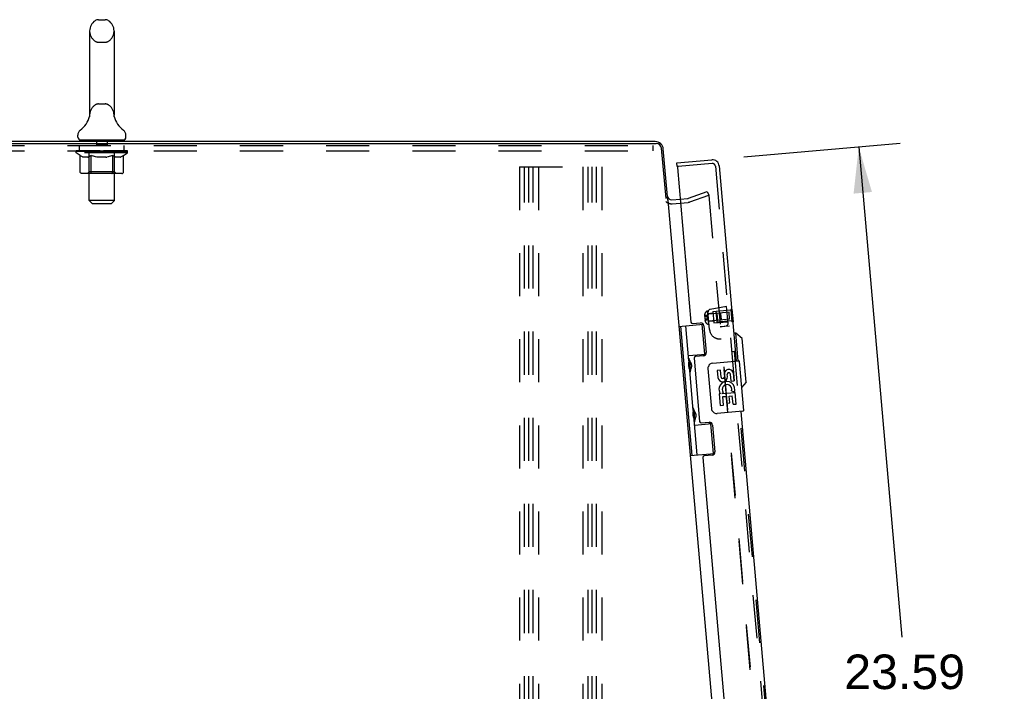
# Model space of a CAD drawing. Header units: inches. Extents: x 0 to 155, y 0 to 100.
# Tile 38 of 102: x 19 to 39, y 31 to 44. Entities that reach past the tile are written whole.
import ezdxf

# ---------------------------------------------------------------- set-up
doc = ezdxf.new("R2010")
doc.units = ezdxf.units.IN
doc.header["$LTSCALE"] = 8.5
doc.header["$MEASUREMENT"] = 0
doc.linetypes.add('HIDDEN', pattern=[0.2, 0.1, -0.1])
doc.layers.get('0').update_dxf_attribs({"linetype": 'CONTINUOUS'})
for name, color, linetype in [('DEFAULT_2', 8, 'HIDDEN'), ('DIMENSIONS', 7, 'CONTINUOUS'), ('FRONT_UPPER_DOOR_ASSEMBLY', 7, 'CONTINUOUS')]:
    doc.layers.add(name, color=color, linetype=linetype)
doc.styles.get("Standard").update_dxf_attribs({"font": 'arial.ttf'})
doc.dimstyles.new('DIMSTYLE_1', dxfattribs={"dimtxt": 0.681818, "dimasz": 0.909091, "dimexe": 0.09, "dimexo": 0.07, "dimgap": 0.0375, "dimtad": 0, "dimtih": 1, "dimtoh": 1, "dimzin": 4, "dimdsep": 46, "dimtxsty": 'Standard', "dimblk": '_FILLED', "dimblk1": '_FILLED', "dimblk2": '_FILLED', "dimcen": 0.09, "dimazin": 1, "dimtfac": 1, "dimtdec": 3, "dimtofl": 0, "dimtmove": 0, "dimatfit": 3, "dimldrblk": '_FILLED', "dimfxl": 0, "dimtolj": 1, "dimtzin": 4, "dimarcsym": 0})

# ---------------------------------------------------------------- blocks, each defined once
blk = doc.blocks.new('_FILLED')
at = {"color": 0, "linetype": 'ByBlock'}
blk.add_solid([(0, 0), (-1, 0.2), (-1, -0.2)], dxfattribs=at)
blk = doc.blocks.new('*D9')
at = {"layer": 'DIMENSIONS', "color": 2, "linetype": 'Continuous'}
for p, q in [((33.71, 41.515), (36.79, 41.785)), ((35.975, 41.713), (36.822, 32.033)), ((38.031, 18.209), (37.21, 27.602)), ((35.766, 18.011), (38.846, 18.281))]:
    blk.add_line(p, q, dxfattribs=at)
at = {"layer": 'DIMENSIONS', "color": 2, "linetype": 'Continuous', "xscale": 0.9090909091, "yscale": 0.9090909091, "zscale": 0.9090909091}
for p, rotation in [((35.975, 41.713), 95), ((38.031, 18.209), 275)]:
    blk.add_blockref('_FILLED', p, dxfattribs=dict(at, rotation=rotation))
at = {"layer": 'DIMENSIONS', "color": 2, "linetype": 'Continuous', "insert": (36.881, 31.692), "char_height": 0.6818, "width": 3.27475, "attachment_point": 2, "line_spacing_factor": 0.9}
blk.add_mtext('23.59\\PFRONT\\PUPPER\\PDOOR', dxfattribs=at)

msp = doc.modelspace()

# ---------------------------------------------------------------- linework, layer by layer
at = {"color": 7, "linetype": 'Continuous'}
for p, q in [((20.98, 44.225), (21.107, 44.225)), ((20.802, 44.003), (20.802, 42.34)), ((21.285, 44.003), (21.285, 42.34)), ((20.797, 42.296), (20.796, 42.295)), ((20.801, 42.312), (20.8, 42.312)), ((20.8, 42.312), (20.8, 42.311)), ((20.8, 42.311), (20.8, 42.31)), ((20.8, 42.31), (20.8, 42.309)), ((20.8, 42.309), (20.8, 42.309)), ((20.802, 42.32), (20.801, 42.319)), ((20.801, 42.319), (20.801, 42.317)), ((20.801, 42.317), (20.801, 42.316)), ((20.801, 42.316), (20.801, 42.315)), ((20.801, 42.315), (20.801, 42.314)), ((20.801, 42.314), (20.801, 42.313)), ((20.801, 42.313), (20.801, 42.312)), ((20.802, 42.34), (20.802, 42.331)), ((20.802, 42.321), (20.802, 42.32)), ((21.285, 42.335), (21.285, 42.34)), ((21.285, 42.334), (21.285, 42.335)), ((21.287, 42.311), (21.287, 42.312)), ((21.287, 42.31), (21.287, 42.311)), ((21.287, 42.309), (21.287, 42.31)), ((21.291, 42.295), (21.291, 42.296)), ((21.291, 42.295), (21.291, 42.295)), ((10.107, 41.778), (31.981, 41.778)), ((31.962, 41.817), (10.126, 41.817)), ((20.569, 41.907), (20.569, 41.945)), ((20.606, 41.847), (20.606, 41.817)), ((21.481, 41.847), (20.606, 41.847)), ((21.481, 41.847), (21.481, 41.817)), ((21.519, 41.907), (21.519, 41.945)), ((32.08, 41.687), (32.167, 40.695)), ((32.208, 40.662), (32.12, 41.673)), ((32.209, 40.662), (34.14, 18.591)), ((32.288, 40.669), (32.451, 40.683))]:
    msp.add_line(p, q, dxfattribs=at)
for points in [[(20.802, 42.331), (20.802, 42.331), (20.802, 42.33), (20.802, 42.329), (20.802, 42.329), (20.802, 42.328), (20.802, 42.328), (20.802, 42.327), (20.802, 42.326), (20.802, 42.326), (20.802, 42.325), (20.802, 42.325), (20.802, 42.324), (20.802, 42.323), (20.802, 42.323), (20.802, 42.322), (20.802, 42.322), (20.802, 42.321), (20.802, 42.321)], [(21.287, 42.312), (21.287, 42.313), (21.287, 42.313), (21.286, 42.314), (21.286, 42.314), (21.286, 42.315), (21.286, 42.315), (21.286, 42.316), (21.286, 42.317), (21.286, 42.317), (21.286, 42.318), (21.286, 42.318), (21.286, 42.319), (21.286, 42.32), (21.286, 42.32), (21.286, 42.321), (21.286, 42.321), (21.285, 42.322), (21.285, 42.323), (21.285, 42.323), (21.285, 42.324), (21.285, 42.325), (21.285, 42.325), (21.285, 42.326), (21.285, 42.327), (21.285, 42.327), (21.285, 42.328), (21.285, 42.329), (21.285, 42.329), (21.285, 42.33), (21.285, 42.331), (21.285, 42.332), (21.285, 42.332), (21.285, 42.333), (21.285, 42.334)]]:
    msp.add_lwpolyline(points, dxfattribs=at)
for centre, radius, start, end in [((21.044, 44.003), 0.241, 123.1848, 180), ((20.98, 44.1), 0.125, 90, 123.1848), ((21.107, 44.1), 0.125, 56.8152, 90), ((21.044, 44.003), 0.241, 0, 56.8152), ((20.32, 42.446), 0.5, 306.7414, 344.6791), ((21.768, 42.446), 0.5, 195.3209, 233.2586), ((20.694, 41.945), 0.125, 126.7414, 180), ((21.394, 41.945), 0.125, 0, 53.2586), ((20.629, 41.907), 0.06, 180, 270), ((21.459, 41.907), 0.06, 270, 360), ((31.962, 41.659), 0.158, 5, 90), ((31.981, 41.678), 0.1, 5, 90), ((32.281, 40.749), 0.08, 185, 275)]:
    msp.add_arc(centre, radius, start, end, dxfattribs=at)
at = {"layer": 'DEFAULT_2', "color": 8, "linetype": 'HIDDEN'}
for p, q in [((20.98, 43.78), (21.107, 43.78)), ((20.98, 42.562), (21.107, 42.562)), ((20.796, 42.295), (20.796, 42.295)), ((20.796, 42.295), (20.796, 42.295)), ((20.796, 42.295), (20.796, 42.295)), ((20.796, 42.295), (20.796, 42.295)), ((20.801, 42.312), (20.8, 42.312)), ((20.801, 42.319), (20.801, 42.319)), ((20.801, 42.318), (20.801, 42.317)), ((20.801, 42.317), (20.801, 42.316)), ((20.801, 42.316), (20.801, 42.315)), ((20.801, 42.315), (20.801, 42.314)), ((20.801, 42.314), (20.801, 42.313)), ((20.801, 42.313), (20.801, 42.312)), ((20.802, 42.331), (20.802, 42.331)), ((20.802, 42.331), (20.802, 42.331)), ((20.802, 42.33), (20.802, 42.33)), ((20.802, 42.329), (20.802, 42.329)), ((20.802, 42.329), (20.802, 42.329)), ((20.802, 42.328), (20.802, 42.328)), ((20.802, 42.328), (20.802, 42.328)), ((20.802, 42.327), (20.802, 42.327)), ((20.802, 42.326), (20.802, 42.326)), ((20.802, 42.326), (20.802, 42.326)), ((20.802, 42.325), (20.802, 42.325)), ((20.802, 42.325), (20.802, 42.325)), ((20.802, 42.32), (20.802, 42.32)), ((21.285, 42.333), (21.285, 42.333)), ((21.285, 42.331), (21.285, 42.331)), ((21.285, 42.329), (21.285, 42.329)), ((21.285, 42.326), (21.285, 42.327)), ((21.285, 42.325), (21.285, 42.326)), ((21.286, 42.319), (21.286, 42.319)), ((21.286, 42.314), (21.286, 42.314)), ((21.287, 42.312), (21.287, 42.313)), ((21.287, 42.311), (21.287, 42.312)), ((21.287, 42.31), (21.287, 42.311)), ((21.287, 42.309), (21.287, 42.31)), ((20.794, 41.847), (20.794, 41.817)), ((20.795, 40.657), (20.795, 41.817)), ((20.939, 41.837), (20.939, 41.757)), ((21.149, 41.837), (21.149, 41.757)), ((21.293, 40.657), (21.293, 41.817)), ((21.294, 41.847), (21.294, 41.817)), ((10.169, 41.739), (31.919, 41.739)), ((10.169, 41.635), (31.919, 41.635)), ((20.537, 41.598), (20.537, 41.635)), ((20.617, 41.542), (20.537, 41.598)), ((21.55, 41.598), (20.537, 41.598)), ((20.545, 41.63), (20.545, 41.635)), ((20.552, 41.627), (20.552, 41.63)), ((20.552, 41.627), (21.535, 41.627)), ((20.559, 41.627), (20.559, 41.63)), ((20.56, 41.627), (20.56, 41.63)), ((20.568, 41.63), (20.568, 41.635)), ((20.581, 41.627), (20.581, 41.63)), ((20.582, 41.627), (20.582, 41.63)), ((20.605, 41.63), (20.605, 41.635)), ((20.606, 41.635), (20.606, 41.739)), ((20.617, 41.627), (20.617, 41.63)), ((20.619, 41.627), (20.619, 41.63)), ((20.782, 41.63), (20.621, 41.63)), ((20.656, 41.63), (20.656, 41.635)), ((20.657, 41.627), (20.657, 41.63)), ((20.658, 41.627), (20.658, 41.63)), ((20.66, 41.627), (20.66, 41.63)), ((20.666, 41.627), (20.666, 41.63)), ((20.666, 41.627), (20.666, 41.63)), ((20.668, 41.627), (20.668, 41.63)), ((20.671, 41.627), (20.671, 41.63)), ((20.675, 41.627), (20.675, 41.63)), ((20.686, 41.627), (20.686, 41.63)), ((20.7, 41.627), (20.7, 41.63)), ((20.701, 41.627), (20.701, 41.632)), ((20.717, 41.627), (20.717, 41.63)), ((20.717, 41.627), (20.717, 41.63)), ((20.718, 41.63), (20.718, 41.635)), ((20.726, 41.627), (20.726, 41.63)), ((20.729, 41.627), (20.729, 41.63)), ((20.737, 41.627), (20.737, 41.63)), ((20.746, 41.627), (20.746, 41.633)), ((20.758, 41.627), (20.758, 41.63)), ((20.761, 41.627), (20.761, 41.63)), ((20.782, 41.627), (20.782, 41.63)), ((20.836, 41.63), (20.786, 41.63)), ((20.791, 41.63), (20.791, 41.635)), ((20.794, 41.221), (20.794, 41.595)), ((20.796, 41.627), (20.796, 41.63)), ((20.8, 41.627), (20.8, 41.63)), ((20.805, 41.627), (20.805, 41.634)), ((20.808, 41.627), (20.808, 41.63)), ((20.817, 41.627), (20.817, 41.63)), ((20.836, 41.627), (20.836, 41.63)), ((20.896, 41.63), (20.848, 41.63)), ((20.865, 41.627), (20.865, 41.63)), ((20.871, 41.63), (20.871, 41.635)), ((20.873, 41.627), (20.873, 41.63)), ((20.875, 41.627), (20.875, 41.635)), ((20.878, 41.627), (20.878, 41.63)), ((20.883, 41.627), (20.883, 41.63)), ((20.896, 41.627), (20.896, 41.63)), ((20.96, 41.63), (20.917, 41.63)), ((20.927, 41.627), (20.927, 41.63)), ((21.139, 41.747), (20.949, 41.747)), ((20.952, 41.63), (21.044, 41.635)), ((20.956, 41.63), (20.956, 41.635)), ((20.956, 41.63), (20.956, 41.635)), ((20.956, 41.635), (20.956, 41.635)), ((20.956, 41.627), (20.956, 41.63)), ((20.959, 41.627), (20.959, 41.63)), ((20.96, 41.627), (20.96, 41.63)), ((20.96, 41.627), (20.96, 41.63)), ((21.027, 41.63), (20.988, 41.63)), ((20.993, 41.627), (20.993, 41.63)), ((21.027, 41.627), (21.027, 41.63)), ((21.042, 41.63), (21.041, 41.63)), ((21.041, 41.627), (21.041, 41.63)), ((21.042, 41.627), (21.042, 41.63)), ((21.044, 41.63), (21.044, 41.635)), ((21.044, 41.635), (21.135, 41.63)), ((21.046, 41.627), (21.046, 41.63)), ((21.046, 41.627), (21.046, 41.63)), ((21.046, 41.63), (21.046, 41.63)), ((21.06, 41.627), (21.06, 41.63)), ((21.06, 41.63), (21.099, 41.63)), ((21.094, 41.627), (21.094, 41.63)), ((21.127, 41.627), (21.127, 41.63)), ((21.127, 41.627), (21.127, 41.63)), ((21.127, 41.63), (21.171, 41.63)), ((21.128, 41.627), (21.128, 41.63)), ((21.131, 41.63), (21.131, 41.635)), ((21.131, 41.635), (21.132, 41.635)), ((21.131, 41.627), (21.131, 41.63)), ((21.132, 41.63), (21.132, 41.635)), ((21.16, 41.627), (21.16, 41.63)), ((21.192, 41.627), (21.192, 41.63)), ((21.192, 41.63), (21.239, 41.63)), ((21.204, 41.627), (21.204, 41.63)), ((21.21, 41.627), (21.21, 41.63)), ((21.212, 41.627), (21.212, 41.635)), ((21.214, 41.627), (21.214, 41.63)), ((21.217, 41.63), (21.217, 41.635)), ((21.223, 41.627), (21.223, 41.63)), ((21.251, 41.627), (21.251, 41.63)), ((21.251, 41.63), (21.301, 41.63)), ((21.271, 41.627), (21.271, 41.63)), ((21.279, 41.627), (21.279, 41.63)), ((21.283, 41.627), (21.283, 41.634)), ((21.288, 41.627), (21.288, 41.63)), ((21.291, 41.627), (21.291, 41.63)), ((21.294, 41.221), (21.294, 41.595)), ((21.297, 41.63), (21.297, 41.635)), ((21.305, 41.627), (21.305, 41.63)), ((21.305, 41.63), (21.55, 41.63)), ((21.327, 41.627), (21.327, 41.63)), ((21.329, 41.627), (21.329, 41.63)), ((21.342, 41.627), (21.342, 41.633)), ((21.351, 41.627), (21.351, 41.63)), ((21.358, 41.627), (21.358, 41.63)), ((21.361, 41.627), (21.361, 41.63)), ((21.369, 41.63), (21.369, 41.635)), ((21.37, 41.627), (21.37, 41.63)), ((21.37, 41.627), (21.37, 41.63)), ((21.386, 41.627), (21.386, 41.632)), ((21.387, 41.627), (21.387, 41.63)), ((21.401, 41.627), (21.401, 41.63)), ((21.413, 41.627), (21.413, 41.63)), ((21.416, 41.627), (21.416, 41.63)), ((21.419, 41.627), (21.419, 41.63)), ((21.422, 41.627), (21.422, 41.63)), ((21.422, 41.627), (21.422, 41.63)), ((21.427, 41.627), (21.427, 41.63)), ((21.43, 41.627), (21.43, 41.63)), ((21.43, 41.627), (21.43, 41.63)), ((21.431, 41.63), (21.431, 41.635)), ((21.453, 41.632), (21.549, 41.633)), ((21.453, 41.63), (21.453, 41.632)), ((21.468, 41.627), (21.468, 41.63)), ((21.47, 41.627), (21.47, 41.63)), ((21.472, 41.544), (21.55, 41.598)), ((21.481, 41.635), (21.481, 41.739)), ((21.482, 41.63), (21.482, 41.635)), ((21.505, 41.627), (21.505, 41.63)), ((21.506, 41.627), (21.506, 41.63)), ((21.519, 41.63), (21.519, 41.635)), ((21.527, 41.627), (21.527, 41.63)), ((21.528, 41.627), (21.528, 41.63)), ((21.535, 41.627), (21.535, 41.63)), ((21.542, 41.63), (21.542, 41.635)), ((21.549, 41.63), (21.549, 41.633)), ((21.55, 41.598), (21.55, 41.63)), ((31.919, 41.635), (31.919, 41.739)), ((20.617, 41.219), (20.617, 41.542)), ((20.617, 41.542), (20.628, 41.535)), ((20.639, 41.528), (20.628, 41.535)), ((20.65, 41.522), (20.639, 41.528)), ((20.661, 41.517), (20.65, 41.522)), ((20.671, 41.512), (20.661, 41.517)), ((20.682, 41.509), (20.671, 41.512)), ((20.765, 41.509), (20.682, 41.509)), ((20.765, 41.509), (20.776, 41.512)), ((20.787, 41.517), (20.776, 41.512)), ((20.798, 41.522), (20.787, 41.517)), ((20.808, 41.528), (20.797, 41.522)), ((20.82, 41.535), (20.808, 41.528)), ((20.831, 41.543), (20.819, 41.535)), ((20.831, 41.219), (20.831, 41.543)), ((20.831, 41.543), (20.854, 41.535)), ((20.876, 41.528), (20.854, 41.535)), ((20.899, 41.522), (20.876, 41.528)), ((20.921, 41.517), (20.898, 41.522)), ((20.943, 41.512), (20.92, 41.517)), ((20.964, 41.509), (20.942, 41.512)), ((21.123, 41.509), (20.964, 41.509)), ((21.123, 41.509), (21.145, 41.512)), ((21.168, 41.517), (21.145, 41.512)), ((21.19, 41.522), (21.167, 41.517)), ((21.212, 41.528), (21.19, 41.522)), ((21.235, 41.535), (21.212, 41.528)), ((21.259, 41.543), (21.235, 41.535)), ((21.259, 41.219), (21.259, 41.543)), ((21.259, 41.543), (21.27, 41.535)), ((21.282, 41.528), (21.27, 41.535)), ((21.294, 41.522), (21.282, 41.528)), ((21.305, 41.517), (21.293, 41.522)), ((21.316, 41.512), (21.305, 41.517)), ((21.328, 41.509), (21.316, 41.512)), ((21.403, 41.509), (21.328, 41.509)), ((21.403, 41.509), (21.414, 41.512)), ((21.426, 41.517), (21.414, 41.512)), ((21.437, 41.522), (21.426, 41.517)), ((21.449, 41.529), (21.437, 41.522)), ((21.461, 41.536), (21.449, 41.528)), ((21.472, 41.544), (21.46, 41.536)), ((21.472, 41.219), (21.472, 41.544)), ((21.438, 41.189), (20.651, 41.189)), ((20.794, 41.221), (20.762, 41.189)), ((21.294, 41.221), (20.794, 41.221)), ((20.833, 41.203), (20.832, 41.206)), ((20.835, 41.2), (20.833, 41.203)), ((20.84, 41.192), (20.838, 41.194)), ((20.844, 41.19), (20.842, 41.191)), ((20.846, 41.189), (20.844, 41.19)), ((20.848, 41.189), (20.846, 41.189)), ((21.294, 41.221), (21.325, 41.189)), ((29.28, 41.317), (29.28, 8.317)), ((29.28, 41.317), (30.905, 41.317)), ((29.384, 8.317), (29.384, 41.317)), ((29.468, 8.317), (29.468, 41.317)), ((29.551, 8.317), (29.551, 41.317)), ((29.655, 41.317), (29.655, 8.317)), ((30.53, 41.317), (30.53, 8.317)), ((30.634, 8.317), (30.634, 41.317)), ((30.718, 8.317), (30.718, 41.317)), ((30.801, 8.317), (30.801, 41.317)), ((30.905, 41.317), (30.905, 8.317)), ((32.616, 40.7), (32.988, 40.835)), ((32.988, 40.835), (33.015, 40.762)), ((20.855, 40.597), (20.795, 40.657)), ((21.293, 40.657), (20.795, 40.657)), ((20.855, 40.597), (21.233, 40.597)), ((21.233, 40.597), (21.293, 40.657)), ((32.295, 40.591), (32.609, 40.619)), ((32.451, 40.683), (32.603, 40.697)), ((32.642, 40.626), (33.015, 40.762)), ((33.016, 40.756), (34.95, 18.658))]:
    msp.add_line(p, q, dxfattribs=at)
for points in [[(20.651, 41.189), (20.647, 41.189), (20.643, 41.19), (20.639, 41.191), (20.635, 41.192), (20.631, 41.194), (20.628, 41.197), (20.625, 41.2), (20.622, 41.203), (20.62, 41.206), (20.618, 41.21), (20.617, 41.214), (20.617, 41.219)], [(20.831, 41.21), (20.831, 41.214), (20.831, 41.219)], [(20.832, 41.206), (20.831, 41.21), (20.831, 41.214), (20.831, 41.219)], [(20.842, 41.191), (20.84, 41.192), (20.838, 41.194), (20.836, 41.197), (20.835, 41.2)], [(21.241, 41.189), (21.243, 41.189), (21.246, 41.19), (21.248, 41.191), (21.249, 41.192), (21.251, 41.194), (21.253, 41.197), (21.255, 41.2), (21.256, 41.203), (21.257, 41.206), (21.258, 41.21), (21.258, 41.214), (21.259, 41.219)], [(21.438, 41.189), (21.442, 41.189), (21.446, 41.19), (21.45, 41.191), (21.454, 41.192), (21.458, 41.194), (21.461, 41.197), (21.465, 41.2), (21.467, 41.203), (21.469, 41.206), (21.471, 41.21), (21.472, 41.214), (21.472, 41.219)]]:
    msp.add_lwpolyline(points, dxfattribs=at)
for centre, radius, start, end in [((21.044, 44.003), 0.241, 180, 236.8152), ((21.044, 44.003), 0.241, 303.1848, 360), ((20.98, 43.905), 0.125, 236.8152, 270), ((21.107, 43.905), 0.125, 270, 303.1848), ((21.044, 42.34), 0.241, 123.1848, 180), ((20.98, 42.437), 0.125, 90, 123.1848), ((21.107, 42.437), 0.125, 56.8152, 90), ((21.044, 42.34), 0.241, 0, 56.8152), ((20.765, 41.817), 0.03, 0, 90), ((20.929, 41.837), 0.01, 0, 90), ((21.159, 41.837), 0.01, 90, 180), ((21.323, 41.817), 0.03, 90, 180), ((20.762, 41.595), 0.0318, 0, 90), ((20.949, 41.757), 0.01, 180, 270), ((21.139, 41.757), 0.01, 270, 360), ((21.325, 41.595), 0.0318, 90, 180), ((32.281, 40.749), 0.158, 226.0584, 275), ((32.598, 40.748), 0.051, 275, 290), ((32.598, 40.748), 0.129, 275, 290)]:
    msp.add_arc(centre, radius, start, end, dxfattribs=at)
for centre, major_axis, ratio, start_param, end_param in [((21.044, 41.635), (0.506, 0.005), 0.05963, 2.96643, 3.140963), ((20.522, 41.626), (0.158, 0), 0.060556, 0.430652, 1.470503), ((21.044, 41.635), (0.506, 0), 0.060556, 3.141593, 3.316126), ((20.522, 41.62), (0.158, 0.002), 0.05963, 1.376596, 1.469874), ((21.044, 41.635), (0.506, 0.011), 0.05688, 2.791345, 2.965878), ((20.557, 41.626), (0.158, -0.002), 0.05963, 0.605815, 1.645666), ((20.502, 41.626), (0.158, 0.002), 0.05963, 0.25549, 1.295341), ((21.044, 41.635), (0.506, -0.005), 0.05963, -2.96643, -2.791898), ((20.557, 41.62), (0.158, 0), 0.060556, 1.551758, 1.645036), ((20.502, 41.62), (0.158, 0.003), 0.05688, 1.20151, 1.294789), ((20.558, 41.622), (0.131, 0.001), 0.05963, 1.065228, 1.614276), ((20.542, 41.622), (0.131, 0.003), 0.05688, 0.890143, 1.43919), ((20.588, 41.622), (0.131, 0), 0.060556, 1.240391, 1.789438), ((21.044, 41.635), (0.506, 0.015), 0.052395, 2.616403, 2.790936), ((20.607, 41.626), (0.158, -0.003), 0.05688, 0.7809, 1.820751), ((20.499, 41.626), (0.158, 0.003), 0.05688, 0.080405, 1.120256), ((21.044, 41.635), (0.506, -0.011), 0.05688, -2.791345, -2.616812), ((20.607, 41.62), (0.158, -0.002), 0.05963, 1.72692, 1.820198), ((20.499, 41.62), (0.158, 0.005), 0.052395, 1.026568, 1.119847), ((20.542, 41.622), (0.131, 0.004), 0.052395, 0.715201, 1.264248), ((20.633, 41.622), (0.131, -0.001), 0.05963, 1.415553, 1.9646), ((21.044, 41.635), (0.506, 0.02), 0.046319, 2.441654, 2.616187), ((20.67, 41.626), (0.158, -0.005), 0.052395, 0.955842, 1.995693), ((20.513, 41.626), (0.158, 0.005), 0.052395, -0.094537, 0.945314), ((21.044, 41.635), (0.506, -0.015), 0.052395, -2.616403, -2.44187), ((20.67, 41.62), (0.158, -0.003), 0.05688, 1.902006, 1.995284), ((20.513, 41.62), (0.158, 0.006), 0.046319, 0.851819, 0.945098), ((20.556, 41.622), (0.131, 0.005), 0.046319, 0.540452, 1.089499), ((20.69, 41.622), (0.131, -0.003), 0.05688, 1.590638, 2.139686), ((21.044, 41.635), (0.506, 0.024), 0.038841, 2.267123, 2.441656), ((20.745, 41.626), (0.158, -0.006), 0.046319, 1.130591, 2.170442), ((20.542, 41.626), (0.158, 0.006), 0.046319, -0.269286, 0.770565), ((21.044, 41.635), (0.506, -0.02), 0.046319, -2.441654, -2.267121), ((20.745, 41.62), (0.158, -0.005), 0.052395, 2.076947, 2.170226), ((20.542, 41.62), (0.158, 0.007), 0.038841, 0.677289, 0.770567), ((20.586, 41.622), (0.131, 0.006), 0.038841, 0.365921, 0.914969), ((20.757, 41.622), (0.131, -0.004), 0.052395, 1.76558, 2.314627), ((21.044, 41.635), (0.506, 0.027), 0.030195, 2.09281, 2.267343), ((20.829, 41.626), (0.158, -0.007), 0.038841, 1.305122, 2.344973), ((20.587, 41.626), (0.158, 0.007), 0.038841, -0.443817, 0.596034), ((21.044, 41.635), (0.506, -0.024), 0.038841, -2.267123, -2.092591), ((20.829, 41.62), (0.158, -0.006), 0.046319, 2.251696, 2.344975), ((20.587, 41.62), (0.158, 0.008), 0.030195, 0.502975, 0.596254), ((20.629, 41.622), (0.131, 0.007), 0.030195, 0.191608, 0.740655), ((20.834, 41.622), (0.131, -0.005), 0.046319, 1.940329, 2.489376), ((20.646, 41.626), (0.158, 0.008), 0.030195, -0.61813, 0.421721), ((20.919, 41.626), (0.158, -0.008), 0.030195, 1.479435, 2.519286), ((21.044, 41.635), (0.506, 0.029), 0.020645, 1.918687, 2.09322), ((21.044, 41.635), (0.506, -0.027), 0.030195, -2.09281, -1.918277), ((20.919, 41.62), (0.158, -0.007), 0.038841, 2.426227, 2.519505), ((20.646, 41.62), (0.158, 0.009), 0.020645, 0.328852, 0.422131), ((20.685, 41.622), (0.131, 0.007), 0.020645, 0.017485, 0.566532), ((20.916, 41.622), (0.131, -0.006), 0.038841, 2.11486, 2.663907), ((20.717, 41.626), (0.158, 0.009), 0.020645, -0.792253, 0.247598), ((21.013, 41.626), (0.158, -0.009), 0.020645, 1.653558, 2.693409), ((21.044, 41.635), (0.506, 0.03), 0.010478, 1.744704, 1.919237), ((21.044, 41.635), (0.506, -0.029), 0.020645, -1.918687, -1.744154), ((21.013, 41.62), (0.158, -0.008), 0.030195, 2.60054, 2.693819), ((20.717, 41.62), (0.158, 0.009), 0.010478, 0.154869, 0.248148), ((20.752, 41.622), (0.131, 0.008), 0.010478, 6.126688, 6.675735), ((21.003, 41.622), (0.131, -0.007), 0.030195, 2.289173, 2.83822), ((20.798, 41.626), (0.158, 0.009), 0.010478, -0.966236, -0.000846), ((21.108, 41.626), (0.158, -0.009), 0.010478, 1.827541, 2.867392), ((21.044, 41.635), (0.506, -0.03), 0.010478, -1.744704, -1.570171), ((21.108, 41.62), (0.158, -0.009), 0.020645, 2.774664, 2.867942), ((21.091, 41.622), (0.131, -0.007), 0.020645, 2.463296, 3.012344), ((20.979, 41.626), (0.158, 0.009), 0.010478, 0.274201, 1.314052), ((20.91, 41.622), (0.131, 0.008), 0.010478, -0.000483, 0.504314), ((20.886, 41.62), (0.158, 0.009), 0.010478, 0.099668, 0.192946), ((21.044, 41.635), (0.506, 0.03), 0.010478, -1.571421, -1.396888), ((21.201, 41.62), (0.158, -0.009), 0.010478, 2.948646, 3.041925), ((21.177, 41.622), (0.131, -0.008), 0.010478, 2.637279, 3.142076), ((21.074, 41.626), (0.158, 0.009), 0.020645, 0.448184, 1.488034), ((20.997, 41.622), (0.131, 0.007), 0.020645, 0.129249, 0.678296), ((20.979, 41.62), (0.158, 0.009), 0.020645, 0.273651, 0.366929), ((21.289, 41.626), (0.158, -0.009), 0.010478, -3.140747, -2.175357), ((21.044, 41.635), (0.506, 0.029), 0.020645, -1.397439, -1.222906), ((21.044, 41.635), (0.506, -0.03), 0.010478, 1.222355, 1.396888), ((21.168, 41.626), (0.158, 0.008), 0.030195, 0.622307, 1.662158), ((21.084, 41.622), (0.131, 0.007), 0.030195, 0.303372, 0.852419), ((21.335, 41.622), (0.131, -0.008), 0.010478, 2.749043, 3.29809), ((21.37, 41.626), (0.158, -0.009), 0.020645, 2.893995, 3.933846), ((21.074, 41.62), (0.158, 0.008), 0.030195, 0.447774, 0.541052), ((21.37, 41.62), (0.158, -0.009), 0.010478, 2.893445, 2.986723), ((21.044, 41.635), (0.506, 0.027), 0.030195, -1.223315, -1.048783), ((21.044, 41.635), (0.506, -0.029), 0.020645, 1.048373, 1.222906), ((21.258, 41.626), (0.158, 0.007), 0.038841, 0.79662, 1.836471), ((21.171, 41.622), (0.131, 0.006), 0.038841, 0.477686, 1.026733), ((21.402, 41.622), (0.131, -0.007), 0.020645, 2.57506, 3.124108), ((21.441, 41.626), (0.158, -0.008), 0.030195, 2.719872, 3.759723), ((21.342, 41.626), (0.158, 0.006), 0.046319, 0.971151, 2.011002), ((21.168, 41.62), (0.158, 0.007), 0.038841, 0.622087, 0.715366), ((21.441, 41.62), (0.158, -0.009), 0.020645, 2.719462, 2.812741), ((21.044, 41.635), (0.506, 0.024), 0.038841, -1.049002, -0.874469), ((21.044, 41.635), (0.506, -0.027), 0.030195, 0.87425, 1.048783), ((21.254, 41.622), (0.131, 0.005), 0.046319, 0.652216, 1.201263), ((21.417, 41.626), (0.158, 0.005), 0.052395, 1.1459, 2.185751), ((21.458, 41.622), (0.131, -0.007), 0.030195, 2.400937, 2.949985), ((21.5, 41.626), (0.158, -0.007), 0.038841, 2.545558, 3.585409), ((21.33, 41.622), (0.131, 0.004), 0.052395, 0.826965, 1.376012), ((21.258, 41.62), (0.158, 0.006), 0.046319, 0.796618, 0.889896), ((21.5, 41.62), (0.158, -0.008), 0.030195, 2.545339, 2.638617), ((21.48, 41.626), (0.158, 0.003), 0.05688, 1.320842, 2.360692), ((21.044, 41.635), (0.506, 0.02), 0.046319, -0.874471, -0.699939), ((21.044, 41.635), (0.506, -0.024), 0.038841, 0.699936, 0.874469), ((21.545, 41.626), (0.158, -0.006), 0.046319, 2.371028, 3.410879), ((21.502, 41.622), (0.131, -0.006), 0.038841, 2.226624, 2.775671), ((21.53, 41.626), (0.158, 0.002), 0.05963, 1.495927, 2.535778), ((21.398, 41.622), (0.131, 0.003), 0.05688, 1.001907, 1.550954), ((21.575, 41.626), (0.158, -0.005), 0.052395, 2.196279, 3.23613), ((21.531, 41.622), (0.131, -0.005), 0.046319, 2.052093, 2.601141), ((21.342, 41.62), (0.158, 0.005), 0.052395, 0.971367, 1.064645), ((21.566, 41.626), (0.158, 0), 0.060556, 2.364024, 2.71094), ((21.545, 41.62), (0.158, -0.007), 0.038841, 2.371026, 2.464304), ((21.588, 41.626), (0.158, -0.003), 0.05688, 2.021337, 3.061188), ((21.044, 41.635), (0.506, 0.015), 0.052395, -0.699723, -0.52519), ((21.044, 41.635), (0.506, -0.02), 0.046319, 0.525406, 0.699939), ((21.585, 41.626), (0.158, -0.002), 0.05963, 1.846251, 2.886102), ((21.455, 41.622), (0.131, 0.001), 0.05963, 1.176993, 1.72604), ((21.546, 41.622), (0.131, -0.004), 0.052395, 1.877344, 2.426392), ((21.499, 41.622), (0.131, 0), 0.060556, 1.352155, 1.901202), ((21.545, 41.622), (0.131, -0.003), 0.05688, 1.702402, 2.25145), ((21.529, 41.622), (0.131, -0.001), 0.05963, 1.527317, 2.076364), ((21.417, 41.62), (0.158, 0.003), 0.05688, 1.146309, 1.239587), ((21.575, 41.62), (0.158, -0.006), 0.046319, 2.196495, 2.289773), ((21.044, 41.635), (0.506, 0.011), 0.05688, -0.524781, -0.350248), ((21.044, 41.635), (0.506, -0.015), 0.052395, 0.350657, 0.52519), ((21.566, 41.62), (0.158, -0.002), 0.05963, 1.764997, 1.971333), ((21.48, 41.62), (0.158, 0.002), 0.05963, 1.321394, 1.414673), ((21.588, 41.62), (0.158, -0.005), 0.052395, 2.021746, 2.115024), ((21.044, 41.635), (0.506, 0.005), 0.05963, -0.349695, -0.175162), ((21.044, 41.635), (0.506, -0.011), 0.05688, 0.175715, 0.350248), ((21.53, 41.62), (0.158, 0), 0.060556, 1.496556, 1.589835), ((21.585, 41.62), (0.158, -0.003), 0.05688, 1.846804, 1.940083), ((21.044, 41.635), (0.506, -0.005), 0.05963, 6.27665, 6.458348), ((21.044, 41.635), (0.506, 0), 0.060556, -0.174533, -0.058352)]:
    msp.add_ellipse(centre, major_axis=major_axis, ratio=ratio, start_param=start_param, end_param=end_param, dxfattribs=at)
at = {"layer": 'FRONT_UPPER_DOOR_ASSEMBLY', "color": 3, "linetype": 'Continuous'}
for p, q in [((32.388, 41.4), (33.076, 41.46)), ((32.397, 41.305), (32.664, 38.253)), ((33.222, 41.337), (33.559, 37.487)), ((32.697, 38.225), (32.853, 38.239)), ((32.921, 38.181), (32.967, 37.656)), ((32.726, 37.541), (32.835, 36.293)), ((32.91, 37.588), (32.754, 37.575)), ((33.646, 36.491), (34.831, 22.948)), ((32.869, 36.265), (33.024, 36.278)), ((33.093, 36.221), (33.138, 35.696)), ((32.898, 35.58), (33.936, 23.715)), ((33.081, 35.628), (32.926, 35.614))]:
    msp.add_line(p, q, dxfattribs=at)
at = {"layer": 'FRONT_UPPER_DOOR_ASSEMBLY', "color": 7, "linetype": 'Continuous'}
for p, q in [((32.395, 41.325), (32.388, 41.4)), ((32.415, 41.327), (32.395, 41.325)), ((33.474, 38.509), (33.47, 38.508)), ((33.474, 38.509), (33.495, 38.26)), ((33.484, 38.384), (33.48, 38.384)), ((32.427, 38.17), (32.909, 38.213)), ((32.689, 35.624), (32.466, 38.174)), ((32.625, 37.488), (32.564, 38.182)), ((32.878, 38.21), (32.93, 37.621)), ((33.495, 38.26), (33.491, 38.259)), ((33.55, 38.039), (33.511, 38.035)), ((33.598, 37.49), (33.55, 38.039)), ((33.678, 37.931), (33.55, 38.039)), ((33.754, 37.069), (33.678, 37.931)), ((32.616, 37.594), (32.961, 37.624)), ((32.637, 37.496), (32.638, 37.493)), ((32.638, 37.493), (32.64, 37.489)), ((32.64, 37.489), (32.642, 37.486)), ((32.905, 37.61), (32.956, 37.615)), ((32.905, 37.61), (32.906, 37.588)), ((33.096, 37.446), (33.604, 37.491)), ((32.711, 36.508), (32.641, 37.308)), ((32.642, 37.486), (32.65, 37.47)), ((32.643, 37.47), (32.643, 37.469)), ((32.655, 37.329), (32.643, 37.469)), ((32.65, 37.47), (32.653, 37.464)), ((32.653, 37.3), (32.652, 37.296)), ((32.653, 37.464), (32.655, 37.46)), ((32.654, 37.303), (32.653, 37.3)), ((32.655, 37.307), (32.654, 37.303)), ((32.655, 37.329), (32.655, 37.329)), ((32.656, 37.311), (32.655, 37.307)), ((32.659, 37.319), (32.656, 37.311)), ((32.662, 37.33), (32.659, 37.319)), ((32.664, 37.336), (32.662, 37.33)), ((32.665, 37.34), (32.664, 37.336)), ((32.667, 37.345), (32.665, 37.34)), ((33.075, 36.541), (33.005, 37.338)), ((33.247, 37.305), (33.184, 37.299)), ((33.184, 37.299), (33.196, 37.163)), ((33.259, 37.169), (33.247, 37.305)), ((33.705, 36.511), (33.62, 37.477)), ((33.318, 37.237), (33.324, 37.168)), ((33.384, 37.18), (33.38, 37.222)), ((33.455, 37.091), (33.443, 37.227)), ((33.515, 37.097), (33.502, 37.253)), ((33.455, 37.091), (33.515, 37.097)), ((33.531, 36.914), (33.527, 36.967)), ((33.754, 37.069), (33.665, 36.963)), ((33.243, 36.841), (33.224, 36.84)), ((33.224, 36.84), (33.244, 36.61)), ((33.277, 36.844), (33.535, 36.867)), ((33.277, 36.844), (33.302, 36.866)), ((33.293, 36.783), (33.357, 36.788)), ((33.307, 36.616), (33.293, 36.783)), ((33.357, 36.788), (33.369, 36.653)), ((33.418, 36.794), (33.48, 36.799)), ((33.43, 36.658), (33.418, 36.794)), ((33.464, 36.897), (33.524, 36.877)), ((33.495, 36.632), (33.48, 36.799)), ((33.555, 36.637), (33.535, 36.867)), ((32.722, 36.516), (32.724, 36.512)), ((33.244, 36.61), (33.307, 36.616)), ((33.369, 36.653), (33.43, 36.658)), ((33.495, 36.632), (33.555, 36.637)), ((32.724, 36.512), (32.726, 36.509)), ((32.726, 36.509), (32.728, 36.505)), ((32.787, 35.633), (32.727, 36.327)), ((32.728, 36.505), (32.736, 36.49)), ((32.729, 36.49), (32.729, 36.489)), ((32.741, 36.349), (32.729, 36.489)), ((32.736, 36.49), (32.739, 36.484)), ((32.739, 36.484), (32.741, 36.48)), ((32.74, 36.323), (32.739, 36.319)), ((32.741, 36.327), (32.74, 36.323)), ((32.741, 36.349), (32.741, 36.348)), ((32.742, 36.331), (32.741, 36.327)), ((32.745, 36.339), (32.742, 36.331)), ((32.748, 36.349), (32.745, 36.339)), ((32.75, 36.356), (32.748, 36.349)), ((32.751, 36.36), (32.75, 36.356)), ((32.752, 36.364), (32.751, 36.36)), ((33.691, 36.495), (33.183, 36.45)), ((32.736, 36.221), (33.081, 36.252)), ((32.739, 36.319), (32.738, 36.316)), ((33.021, 36.278), (33.023, 36.255)), ((33.074, 36.26), (33.023, 36.255)), ((33.05, 36.249), (33.101, 35.66)), ((32.65, 35.621), (33.132, 35.663))]:
    msp.add_line(p, q, dxfattribs=at)
at = {"layer": 'FRONT_UPPER_DOOR_ASSEMBLY', "color": 8, "linetype": 'HIDDEN'}
for p, q in [((33.082, 41.385), (32.415, 41.327)), ((33.147, 41.331), (35.18, 18.095)), ((33, 38.473), (32.985, 38.472)), ((32.985, 38.472), (33.008, 38.211)), ((33.032, 38.106), (33, 38.473)), ((33.368, 38.562), (33.043, 38.505)), ((33.095, 38.463), (33.375, 38.49)), ((33.095, 38.463), (33.115, 38.239)), ((33.454, 38.488), (33.164, 38.463)), ((33.182, 38.251), (33.164, 38.463)), ((33.398, 38.231), (33.368, 38.562)), ((33.47, 38.508), (33.453, 38.507)), ((33.453, 38.507), (33.474, 38.258)), ((32.934, 38.388), (32.943, 38.285)), ((32.936, 38.361), (32.936, 38.361)), ((32.978, 38.386), (32.937, 38.382)), ((32.937, 38.36), (32.937, 38.36)), ((32.937, 38.36), (32.937, 38.36)), ((32.937, 38.36), (32.937, 38.36)), ((32.938, 38.359), (32.939, 38.359)), ((32.938, 38.359), (32.938, 38.359)), ((32.938, 38.359), (32.938, 38.359)), ((32.98, 38.363), (32.939, 38.359)), ((32.939, 38.359), (32.939, 38.359)), ((32.984, 38.318), (32.943, 38.314)), ((32.986, 38.295), (32.945, 38.291)), ((32.978, 38.386), (32.986, 38.295)), ((33.098, 38.429), (33.004, 38.421)), ((33.416, 38.448), (33.015, 38.412)), ((33.112, 38.273), (33.018, 38.265)), ((33.428, 38.31), (33.027, 38.275)), ((33.177, 38.427), (33.166, 38.436)), ((33.177, 38.427), (33.189, 38.289)), ((33.189, 38.289), (33.18, 38.278)), ((33.473, 38.277), (33.182, 38.251)), ((33.241, 38.432), (33.253, 38.295)), ((33.255, 38.42), (33.241, 38.432)), ((33.265, 38.31), (33.253, 38.295)), ((33.265, 38.31), (33.255, 38.42)), ((33.428, 38.31), (33.416, 38.448)), ((33.48, 38.384), (33.464, 38.382)), ((33.023, 38.212), (33.008, 38.211)), ((33.115, 38.239), (33.395, 38.261)), ((33.243, 38.161), (33.36, 38.181)), ((33.243, 38.165), (33.423, 38.181)), ((34.724, 21.23), (33.243, 38.165)), ((33.491, 38.259), (33.474, 38.258)), ((33.523, 37.672), (33.468, 37.667)), ((34.914, 21.764), (33.523, 37.672))]:
    msp.add_line(p, q, dxfattribs=at)
for points in [[(32.934, 38.385), (32.934, 38.385), (32.934, 38.384), (32.934, 38.384), (32.934, 38.384), (32.934, 38.384), (32.935, 38.384), (32.935, 38.384), (32.935, 38.383), (32.935, 38.383), (32.935, 38.383), (32.935, 38.383), (32.935, 38.383), (32.935, 38.383), (32.935, 38.383), (32.935, 38.383), (32.935, 38.383), (32.936, 38.383), (32.936, 38.382), (32.936, 38.382), (32.936, 38.382), (32.936, 38.382), (32.936, 38.382), (32.936, 38.382), (32.936, 38.382), (32.937, 38.382), (32.937, 38.382), (32.937, 38.382), (32.937, 38.382)], [(32.936, 38.361), (32.936, 38.361), (32.936, 38.36), (32.936, 38.36), (32.937, 38.36), (32.937, 38.36), (32.937, 38.36)], [(32.936, 38.36), (32.936, 38.36), (32.937, 38.36), (32.937, 38.36), (32.937, 38.36), (32.937, 38.36)], [(32.937, 38.36), (32.937, 38.36), (32.937, 38.36), (32.937, 38.36), (32.938, 38.36)], [(32.937, 38.36), (32.937, 38.36), (32.937, 38.36), (32.937, 38.36)], [(32.937, 38.36), (32.937, 38.36), (32.937, 38.36)], [(32.938, 38.36), (32.938, 38.359), (32.938, 38.359), (32.938, 38.359), (32.938, 38.359)], [(32.938, 38.36), (32.938, 38.36), (32.938, 38.36)], [(32.939, 38.359), (32.939, 38.359), (32.939, 38.359)], [(32.941, 38.312), (32.941, 38.312), (32.941, 38.313), (32.941, 38.313), (32.941, 38.313), (32.941, 38.313), (32.941, 38.313), (32.941, 38.313), (32.941, 38.313), (32.941, 38.313), (32.941, 38.313), (32.941, 38.313), (32.941, 38.313), (32.941, 38.313), (32.941, 38.313), (32.941, 38.314), (32.942, 38.314), (32.942, 38.314), (32.942, 38.314), (32.942, 38.314), (32.942, 38.314), (32.942, 38.314), (32.942, 38.314), (32.942, 38.314), (32.942, 38.314), (32.943, 38.314), (32.943, 38.314), (32.943, 38.314), (32.943, 38.314)], [(32.943, 38.288), (32.943, 38.288), (32.943, 38.289), (32.943, 38.289), (32.943, 38.289), (32.943, 38.289), (32.943, 38.289), (32.943, 38.289), (32.943, 38.29), (32.943, 38.29), (32.943, 38.29), (32.943, 38.29), (32.943, 38.29), (32.943, 38.29), (32.943, 38.29), (32.943, 38.29), (32.944, 38.291), (32.944, 38.291), (32.944, 38.291), (32.944, 38.291), (32.944, 38.291), (32.944, 38.291), (32.944, 38.291), (32.944, 38.291), (32.944, 38.291), (32.945, 38.291), (32.945, 38.291), (32.945, 38.291), (32.945, 38.291)], [(32.978, 38.386), (32.98, 38.383), (32.981, 38.381), (32.982, 38.378), (32.983, 38.376), (32.984, 38.374), (32.985, 38.371), (32.985, 38.369), (32.986, 38.366), (32.987, 38.364), (32.988, 38.361), (32.988, 38.359), (32.989, 38.356), (32.989, 38.354), (32.99, 38.351), (32.99, 38.349), (32.991, 38.346), (32.991, 38.344), (32.991, 38.341)], [(32.98, 38.363), (32.981, 38.362), (32.982, 38.361), (32.983, 38.36), (32.984, 38.358), (32.985, 38.357), (32.986, 38.356), (32.987, 38.355), (32.987, 38.354), (32.988, 38.352), (32.989, 38.351), (32.989, 38.35), (32.99, 38.349), (32.99, 38.347), (32.99, 38.346), (32.991, 38.345), (32.991, 38.344), (32.991, 38.342), (32.991, 38.341)], [(32.984, 38.318), (32.985, 38.319), (32.986, 38.32), (32.987, 38.322), (32.987, 38.323), (32.988, 38.324), (32.989, 38.326), (32.989, 38.327), (32.99, 38.328), (32.99, 38.33), (32.99, 38.331), (32.991, 38.332), (32.991, 38.333), (32.991, 38.335), (32.991, 38.336), (32.991, 38.337), (32.991, 38.339), (32.991, 38.34), (32.991, 38.341)], [(32.986, 38.295), (32.987, 38.297), (32.988, 38.3), (32.988, 38.303), (32.989, 38.305), (32.989, 38.308), (32.99, 38.31), (32.99, 38.313), (32.991, 38.316), (32.991, 38.318), (32.991, 38.321), (32.991, 38.323), (32.991, 38.326), (32.992, 38.328), (32.992, 38.331), (32.992, 38.334), (32.991, 38.336), (32.991, 38.339), (32.991, 38.341)]]:
    msp.add_lwpolyline(points, dxfattribs=at)
at = {"layer": 'FRONT_UPPER_DOOR_ASSEMBLY', "color": 7, "linetype": 'Continuous'}
for points in [[(32.62, 37.543), (32.62, 37.542), (32.621, 37.541), (32.621, 37.54), (32.621, 37.539), (32.621, 37.538), (32.621, 37.537), (32.621, 37.536), (32.622, 37.535), (32.622, 37.534), (32.622, 37.533), (32.622, 37.532), (32.623, 37.531), (32.623, 37.53), (32.623, 37.529), (32.624, 37.528), (32.624, 37.526), (32.624, 37.525), (32.625, 37.524), (32.625, 37.523), (32.626, 37.521), (32.626, 37.52), (32.627, 37.519), (32.627, 37.518), (32.628, 37.516), (32.628, 37.515), (32.629, 37.513), (32.629, 37.512), (32.63, 37.511), (32.631, 37.509), (32.631, 37.508), (32.632, 37.506), (32.633, 37.504), (32.633, 37.503), (32.634, 37.501), (32.635, 37.5), (32.637, 37.496)], [(32.652, 37.296), (32.652, 37.295), (32.651, 37.293), (32.651, 37.291), (32.65, 37.29), (32.65, 37.288), (32.65, 37.287), (32.649, 37.285), (32.649, 37.283), (32.649, 37.282), (32.648, 37.281), (32.648, 37.279), (32.648, 37.278), (32.647, 37.276), (32.647, 37.275), (32.647, 37.274), (32.647, 37.272), (32.647, 37.271), (32.646, 37.27), (32.646, 37.269), (32.646, 37.267), (32.646, 37.266), (32.646, 37.265), (32.646, 37.264), (32.646, 37.263), (32.646, 37.262), (32.646, 37.261), (32.646, 37.26), (32.646, 37.259), (32.646, 37.258), (32.646, 37.257), (32.646, 37.256), (32.646, 37.255), (32.646, 37.254), (32.646, 37.253)], [(32.655, 37.46), (32.657, 37.456), (32.658, 37.454), (32.659, 37.452), (32.66, 37.45), (32.661, 37.448), (32.661, 37.447), (32.662, 37.445), (32.663, 37.443), (32.664, 37.441), (32.664, 37.439), (32.665, 37.438), (32.666, 37.436), (32.666, 37.434), (32.667, 37.433), (32.668, 37.431), (32.668, 37.43), (32.669, 37.428), (32.669, 37.427), (32.67, 37.425), (32.67, 37.424), (32.67, 37.422), (32.671, 37.421), (32.671, 37.419), (32.672, 37.418), (32.672, 37.417), (32.672, 37.415), (32.673, 37.414), (32.673, 37.413), (32.673, 37.412), (32.673, 37.41), (32.673, 37.409), (32.674, 37.408), (32.674, 37.407), (32.674, 37.405), (32.674, 37.404), (32.674, 37.403), (32.674, 37.402), (32.675, 37.4), (32.675, 37.399), (32.675, 37.398), (32.675, 37.397), (32.675, 37.395), (32.675, 37.394), (32.675, 37.393), (32.675, 37.391), (32.675, 37.39), (32.675, 37.389), (32.675, 37.387), (32.675, 37.386), (32.675, 37.385), (32.674, 37.383), (32.674, 37.382), (32.674, 37.38), (32.674, 37.379), (32.674, 37.378), (32.674, 37.376), (32.673, 37.374), (32.673, 37.373), (32.673, 37.371), (32.673, 37.37), (32.672, 37.368), (32.672, 37.366), (32.672, 37.364), (32.671, 37.363), (32.671, 37.361), (32.67, 37.359), (32.67, 37.357), (32.669, 37.355), (32.669, 37.353), (32.668, 37.351), (32.668, 37.349), (32.667, 37.347), (32.667, 37.345)], [(33.005, 37.338), (33.005, 37.344), (33.005, 37.351), (33.005, 37.357), (33.006, 37.363), (33.007, 37.369), (33.008, 37.375)], [(32.706, 36.562), (32.706, 36.562), (32.706, 36.561), (32.706, 36.56), (32.707, 36.559), (32.707, 36.558), (32.707, 36.557), (32.707, 36.556), (32.707, 36.555), (32.708, 36.554), (32.708, 36.553), (32.708, 36.552), (32.708, 36.55), (32.709, 36.549), (32.709, 36.548), (32.709, 36.547), (32.71, 36.546), (32.71, 36.545), (32.711, 36.543), (32.711, 36.542), (32.711, 36.541), (32.712, 36.54), (32.712, 36.538), (32.713, 36.537), (32.713, 36.536), (32.714, 36.534), (32.715, 36.533), (32.715, 36.531), (32.716, 36.53), (32.716, 36.529), (32.717, 36.527), (32.718, 36.526), (32.718, 36.524), (32.719, 36.522), (32.72, 36.521), (32.721, 36.519), (32.722, 36.516)], [(33.084, 36.506), (33.082, 36.511), (33.08, 36.517), (33.078, 36.523), (33.076, 36.529), (33.075, 36.535), (33.075, 36.541)], [(32.741, 36.48), (32.743, 36.476), (32.744, 36.474), (32.744, 36.472), (32.745, 36.47), (32.746, 36.468), (32.747, 36.466), (32.748, 36.464), (32.749, 36.462), (32.75, 36.461), (32.75, 36.459), (32.751, 36.457), (32.752, 36.455), (32.752, 36.454), (32.753, 36.452), (32.753, 36.451), (32.754, 36.449), (32.754, 36.448), (32.755, 36.446), (32.755, 36.445), (32.756, 36.443), (32.756, 36.442), (32.757, 36.44), (32.757, 36.439), (32.757, 36.438), (32.758, 36.436), (32.758, 36.435), (32.758, 36.434), (32.759, 36.432), (32.759, 36.431), (32.759, 36.43), (32.759, 36.429), (32.759, 36.427), (32.76, 36.426), (32.76, 36.425), (32.76, 36.424), (32.76, 36.422), (32.76, 36.421), (32.76, 36.42), (32.76, 36.419), (32.76, 36.417), (32.761, 36.416), (32.761, 36.415), (32.761, 36.414), (32.761, 36.412), (32.761, 36.411), (32.761, 36.41), (32.761, 36.408), (32.76, 36.407), (32.76, 36.406), (32.76, 36.404), (32.76, 36.403), (32.76, 36.401), (32.76, 36.4), (32.76, 36.399), (32.76, 36.397), (32.759, 36.396), (32.759, 36.394), (32.759, 36.392), (32.759, 36.391), (32.758, 36.389), (32.758, 36.387), (32.758, 36.386), (32.757, 36.384), (32.757, 36.382), (32.757, 36.38), (32.756, 36.378), (32.756, 36.376), (32.755, 36.375), (32.755, 36.373), (32.754, 36.37), (32.754, 36.368), (32.753, 36.366), (32.752, 36.364)], [(32.738, 36.316), (32.737, 36.314), (32.737, 36.312), (32.737, 36.311), (32.736, 36.309), (32.736, 36.308), (32.735, 36.306), (32.735, 36.304), (32.735, 36.303), (32.734, 36.301), (32.734, 36.3), (32.734, 36.299), (32.733, 36.297), (32.733, 36.296), (32.733, 36.294), (32.733, 36.293), (32.733, 36.292), (32.732, 36.291), (32.732, 36.289), (32.732, 36.288), (32.732, 36.287), (32.732, 36.286), (32.732, 36.285), (32.732, 36.283), (32.731, 36.282), (32.731, 36.281), (32.731, 36.28), (32.731, 36.279), (32.731, 36.278), (32.731, 36.277), (32.731, 36.276), (32.731, 36.275), (32.731, 36.274), (32.731, 36.273), (32.732, 36.272)]]:
    msp.add_lwpolyline(points, dxfattribs=at)
at = {"layer": 'FRONT_UPPER_DOOR_ASSEMBLY', "color": 3, "linetype": 'Continuous'}
for centre, radius, start, end in [((33.088, 41.325), 0.135, 5, 95), ((32.417, 41.307), 0.02, 95, 185), ((32.695, 38.256), 0.031, 185, 275), ((32.858, 38.176), 0.063, 5, 95), ((32.757, 37.544), 0.031, 95, 185), ((32.904, 37.651), 0.063, 275, 5), ((32.866, 36.295), 0.031, 185, 275), ((33.03, 36.215), 0.063, 5, 95), ((32.928, 35.583), 0.031, 95, 185), ((33.076, 35.69), 0.063, 275, 5)]:
    msp.add_arc(centre, radius, start, end, dxfattribs=at)
at = {"layer": 'FRONT_UPPER_DOOR_ASSEMBLY', "color": 8, "linetype": 'HIDDEN'}
for centre, radius, start, end in [((33.088, 41.325), 0.06, 5, 95), ((33.017, 38.395), 0.0836, 112.8323, 185), ((33.052, 38.456), 0.05, 100, 185), ((33.026, 38.293), 0.0836, 185, 257.1677), ((33.014, 38.422), 0.01, 185, 275), ((33.028, 38.265), 0.01, 95, 185), ((33.231, 38.124), 0.2, 185, 279.3012), ((33.352, 38.227), 0.046, 280, 5)]:
    msp.add_arc(centre, radius, start, end, dxfattribs=at)
at = {"layer": 'FRONT_UPPER_DOOR_ASSEMBLY', "color": 7, "linetype": 'Continuous'}
for centre, radius, start, end in [((32.553, 37.461), 0.09, 5.672, 39.9249), ((33.605, 37.476), 0.015, 5, 95), ((32.566, 37.322), 0.09, 330.0751, 4.328), ((33.104, 37.347), 0.1, 95, 163.7946), ((33.412, 37.225), 0.0943, 76.7267, 172.4338), ((33.412, 37.225), 0.0943, 17.5402, 76.701), ((33.29, 37.172), 0.0943, 185, 5), ((33.29, 37.172), 0.0314, 185, 266.2295), ((33.289, 37.176), 0.0362, 268.4285, 346.7628), ((33.412, 37.225), 0.0314, 5, 185.0485), ((33.371, 36.926), 0.154, 166.4199, 211.1963), ((33.375, 36.927), 0.157, 14.7031, 166.8791), ((33.375, 36.927), 0.0943, 341.5966, 220.1122), ((33.375, 36.927), 0.157, 341.5966, 355.2969), ((33.375, 36.927), 0.157, 210.737, 212.8532), ((32.639, 36.481), 0.09, 5.672, 39.9249), ((32.651, 36.341), 0.09, 330.0751, 4.328), ((33.174, 36.55), 0.1, 206.205, 275), ((33.69, 36.51), 0.015, 275, 5)]:
    msp.add_arc(centre, radius, start, end, dxfattribs=at)
for centre in [(32.727, 37.406), (32.813, 36.426)]:
    msp.add_ellipse(centre, major_axis=(-0.016, 0.187), ratio=0.57735, start_param=1.066602, end_param=2.074991, dxfattribs=at)

# ---------------------------------------------------------------- dimensions: what is measured, and where the dimension line sits
at = {"layer": 'DIMENSIONS', "color": 2, "linetype": 'Continuous'}
dim = msp.add_linear_dim(base=(35.975, 41.713), p1=(35.696, 18.005), p2=(33.64, 41.509), angle=95, text='<>\\PFRONT\\PUPPER\\PDOOR', dimstyle='DIMSTYLE_1', dxfattribs=at)
dim.commit()
dim.dimension.update_dxf_attribs({"geometry": '*D9', "text_midpoint": (36.881, 29.817), "dimtype": 160})

doc.saveas('drawing.dxf')
